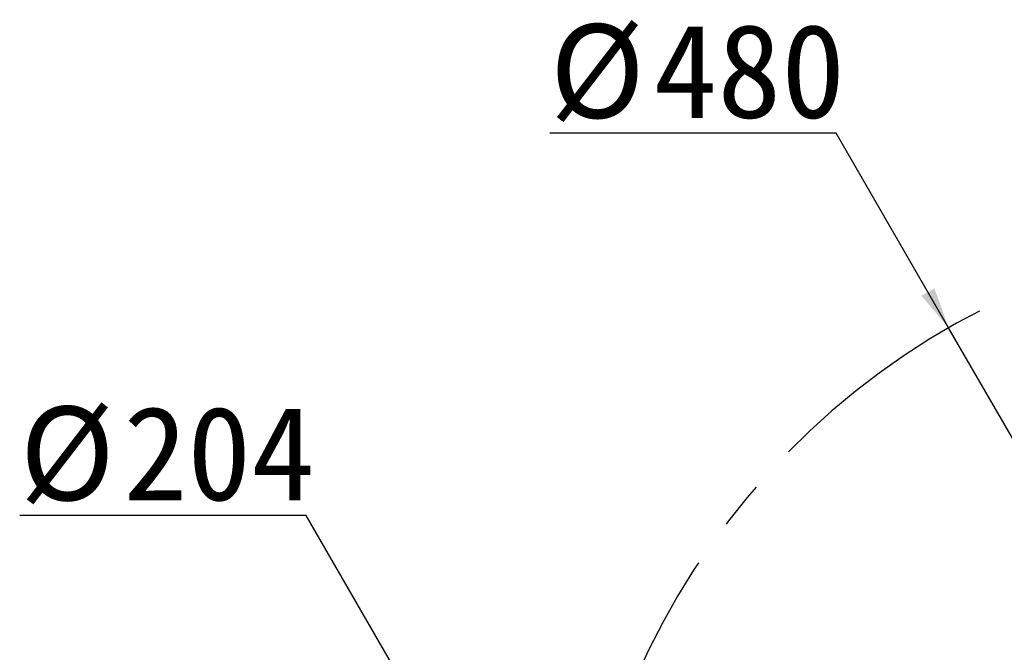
# Paper-space layout '图纸1' of a CAD drawing. Header units: millimetres. Extents: x 24 to 397, y 10 to 302.
# Tile 4 of 19: x 24 to 77, y 239 to 272. Entities that reach past the tile are written whole.
import ezdxf

# ---------------------------------------------------------------- set-up
doc = ezdxf.new("R2010")
doc.units = ezdxf.units.MM
doc.linetypes.add('CENTERX2', pattern=[20.32, 12.7, -2.54, 2.54, -2.54])
doc.layers.add('中心线层', color=6, linetype='CENTERX2', lineweight=25)
doc.layers.add('标注层', color=150, linetype='Continuous')
doc.styles.add('SLDTEXTSTYLE2', font='SIMSUN.TTC')
doc.dimstyles.new('SLDDIMSTYLE1', dxfattribs={"dimtxt": 5, "dimasz": 2.2, "dimexe": 0, "dimexo": 0.0625, "dimgap": 1.25, "dimtad": 0, "dimtih": 1, "dimtoh": 1, "dimlfac": 6, "dimrnd": 1e-09, "dimzin": 12, "dimdsep": 46, "dimtxsty": 'SLDTEXTSTYLE2', "dimsah": 1, "dimcen": 0, "dimadec": 0, "dimazin": 3, "dimtfac": 1, "dimtdec": 3, "dimtofl": 0, "dimtmove": 0, "dimatfit": 3, "dimfxl": 0, "dimfrac": 2, "dimtolj": 1, "dimtzin": 12, "dimarcsym": 0})

# ---------------------------------------------------------------- blocks, each defined once
blk = doc.blocks.new('_D_1')
at = {"layer": '标注层'}
for p, q in [((67.757, 266.325), (52.499, 266.325)), ((73.744, 255.955), (67.757, 266.325)), ((93.744, 221.314), (73.744, 255.955))]:
    blk.add_line(p, q, dxfattribs=at)
blk.add_solid([(73.744, 255.955), (72.991, 258.061), (72.298, 257.661)], dxfattribs=at)
at = {"layer": '标注层', "char_height": 5, "attachment_point": 1, "style": 'SLDTEXTSTYLE2'}
for s, insert in [('%%c', (52.499, 272.143)), ('480', (58.028, 272.143))]:
    blk.add_mtext(s, dxfattribs=dict(at, insert=insert))
blk = doc.blocks.new('_D_2')
at = {"layer": '标注层'}
for p, q in [((39.519, 245.953), (24.262, 245.953)), ((45.244, 236.037), (39.519, 245.953)), ((53.744, 221.314), (45.244, 236.037))]:
    blk.add_line(p, q, dxfattribs=at)
blk.add_solid([(45.244, 236.037), (44.491, 238.142), (43.798, 237.742)], dxfattribs=at)
at = {"layer": '标注层', "char_height": 5, "attachment_point": 1, "style": 'SLDTEXTSTYLE2'}
for s, insert in [('%%c', (24.262, 251.771)), ('204', (29.79, 251.771))]:
    blk.add_mtext(s, dxfattribs=dict(at, insert=insert))

psp = doc.layouts.new('图纸1')

# ---------------------------------------------------------------- linework, layer by layer
at = {"layer": '中心线层'}
psp.add_arc((93.7442, 221.3143), 40, 30, 330, dxfattribs=at)

# ---------------------------------------------------------------- dimensions: what is measured, and where the dimension line sits
at = {"layer": '标注层'}
for center, mpoint, text, picture, middle in [((93.7442, 221.3143), (73.7442, 255.9553), '%%c480', '_D_1', (59.6283, 269.235)), ((53.7442, 221.3143), (45.2442, 236.0367), '%%c204', '_D_2', (31.3904, 248.8625))]:
    dim = psp.add_radius_dim(center=center, mpoint=mpoint, text=text, dimstyle='SLDDIMSTYLE1', override={"dimpost": '<>'}, dxfattribs=at)
    dim.commit()
    dim.dimension.update_dxf_attribs({"geometry": picture, "text_midpoint": middle, "dimtype": 164})

doc.saveas('drawing.dxf')
